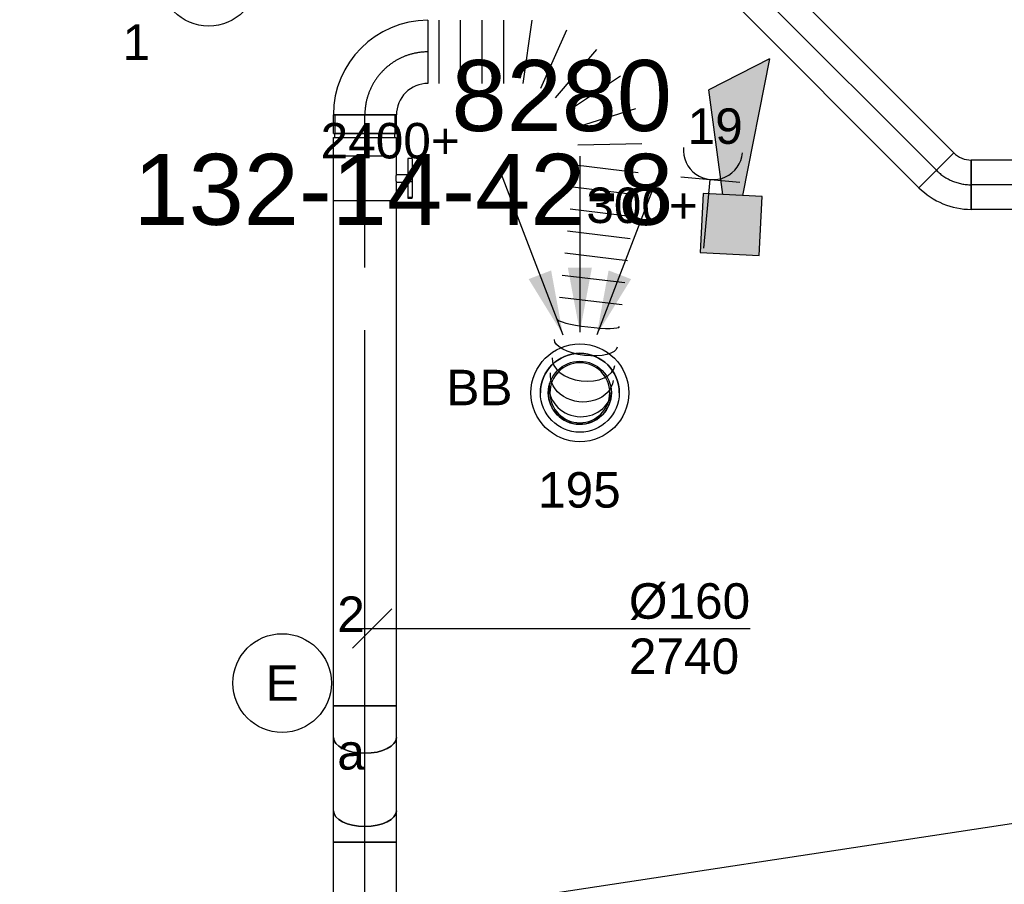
# Model space of a CAD drawing. Extents: x -238422 to 258194, y -34825 to 126331.
# Tile 194 of 239: x 28477 to 30975, y 18920 to 21112. Entities that reach past the tile are written whole.
import ezdxf
from ezdxf.enums import TextEntityAlignment as Align

# ---------------------------------------------------------------- set-up
doc = ezdxf.new("R2010")
doc.units = 0
doc.header["$LTSCALE"] = 50
doc.linetypes.add('CENTER2', pattern=[28.575000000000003, 19.05, -3.175, 3.175, -3.175])
doc.layers.get('0').update_dxf_attribs({"linetype": 'CONTINUOUS'})
for name, color, linetype in [('brandmeldserienummers', 1, 'CONTINUOUS'), ('EL6131--', 2, 'CONTINUOUS'), ('EL6222--', 3, 'CONTINUOUS'), ('EL6311--', 3, 'CONTINUOUS'), ('EL6512--', 3, 'CONTINUOUS'), ('EM6131--', 1, 'CONTINUOUS'), ('WL570---_RETOUR', 112, 'CONTINUOUS'), ('WL570---_RETOUR_HL', 8, 'CONTINUOUS'), ('WL570---_RETOUR_RST', 2, 'CONTINUOUS'), ('WL570---_RETOUR_RST_HL', 1, 'CONTINUOUS'), ('WL570---_TOEVOER', 3, 'CONTINUOUS'), ('WL570---_TOEVOER_HL', 8, 'CONTINUOUS'), ('WM570---_RETOUR', 1, 'CONTINUOUS'), ('WM570---_RETOUR_PR', 1, 'CONTINUOUS'), ('WM570---_RETOUR_RST_PR', 1, 'CONTINUOUS'), ('WM570---_TOEVOER_PR', 1, 'CONTINUOUS')]:
    doc.layers.add(name, color=color, linetype=linetype)
doc.styles.add('BURO-018', font='ARIAL.TTF', dxfattribs={"height": 90})

# ---------------------------------------------------------------- blocks, each defined once
blk = doc.blocks.new('1115B3A')
at = {"color": 0, "linetype": 'Continuous'}
blk.add_circle((0, 0), 2.5, dxfattribs=at)
at = {"color": 0, "linetype": 'Continuous', "style": 'BURO-018'}
for tag, p in [('E_GKAST', (0, 8)), ('E_GROEP', (0, 5)), ('E_SGROEP', (4.5, 5)), ('E_ARMCODE', (0, 0)), ('E_SLET', (4.5, -1))]:
    blk.add_attdef(tag, text='', height=1.8, dxfattribs=at).set_placement(p, align=Align.MIDDLE)
blk = doc.blocks.new('111304')
at = {"color": 0, "linetype": 'Continuous'}
for p, q in [((-1.5, 4.5), (1.5, 4.5)), ((0, 1), (0, 4.5))]:
    blk.add_line(p, q, dxfattribs=at)
blk.add_arc((0, 6), 1.5, 180, 0, dxfattribs=at)
at = {"color": 0, "linetype": 'Continuous', "style": 'BURO-018'}
for tag, p in [('E_GKAST', (0, 11.5)), ('E_GROEP', (0, 8.5)), ('E_SGROEP', (4.5, 8.5))]:
    blk.add_attdef(tag, text='', height=1.8, dxfattribs=at).set_placement(p, align=Align.MIDDLE)
at = {"color": 0, "linetype": 'Continuous', "style": 'BURO-018', "flags": 1}
for tag, height, p in [('E_VERMCODE', 1.8, (13, 8.5)), ('E_MATCODE', 1.799999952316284, (0, 0))]:
    blk.add_attdef(tag, text='', height=height, dxfattribs=at).set_placement(p, align=Align.MIDDLE)
blk = doc.blocks.new('*U157')
at = {"color": 0, "ltscale": 10}
blk.add_line((-7.275957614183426e-12, -135.0000000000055, -2730), (3011.36614854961, -135.0000000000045, -2730), dxfattribs=at)
at = {"layer": 'EM6131--', "color": 1, "style": 'BURO-018'}
blk.add_attdef('POSNR', text='', height=90, dxfattribs=at).set_placement((0, 0), align=Align.MIDDLE)
blk = doc.blocks.new('*U376')
at = {"ltscale": 10}
for points in [[(-42.80261999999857, 146.7226179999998), (-129.9186492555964, 288.1091546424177), (-72.88984364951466, 310.0447361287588)], [(0, 154), (-30.55099999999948, 317.2360000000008), (30.55099999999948, 317.2360000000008)], [(42.80261999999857, 146.7226179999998), (72.88984364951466, 310.0447361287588), (129.9186492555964, 288.1091546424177)]]:
    blk.add_hatch(color=0, dxfattribs=at).paths.add_polyline_path(points)
at = {"color": 0, "ltscale": 10}
for p, q in [((0, 600, -2400), (0, 154, -2400)), ((-203.8220000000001, 565.3457999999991, -2400), (-42.80261999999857, 146.7226179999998, -2400)), ((203.8220000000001, 565.3457999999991, -2400), (42.80261999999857, 146.7226179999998, -2400))]:
    blk.add_line(p, q, dxfattribs=at)
for radius in [124, 100]:
    blk.add_circle((0, 0, -2400), radius, dxfattribs=at)
at = {"layer": 'WL570---_RETOUR_RST', "color": 1, "style": 'BURO-018'}
for tag in ['MC', 'Q']:
    blk.add_attdef(tag, text='', height=90, dxfattribs=at).set_placement((0, 0), align=Align.MIDDLE)
at = {"layer": 'WM570---_RETOUR_RST_PR', "color": 1, "style": 'BURO-018'}
blk.add_attdef('POSNR', text='', height=90, dxfattribs=at).set_placement((0, 0), align=Align.MIDDLE)
blk = doc.blocks.new('*U1137')
at = {"layer": 'WM570---_RETOUR', "color": 0, "ltscale": 10}
for p, q in [((-50, -50), (50, 50)), ((-50, 0), (959.0631700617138, 0))]:
    blk.add_line(p, q, dxfattribs=at)
at = {"layer": 'WM570---_RETOUR', "color": 0, "style": 'BURO-018'}
for s, p in [('%%c160', (651.4915465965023, 25)), ('2740', (651.4915465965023, -115))]:
    blk.add_text(s, height=90, dxfattribs=at).set_placement(p)
blk = doc.blocks.new('*U1138')
at = {"color": 0, "ltscale": 10}
for p, q in [((0, 80, -2590.399999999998), (842.8205712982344, 79.99999999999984, -2590.399999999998)), ((-3.637978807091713e-12, -80, -2590.399999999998), (-3.608587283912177e-12, 80, -2590.399999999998)), ((842.8205712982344, 80, -2590.399999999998), (842.8205712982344, -80, -2590.399999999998)), ((-3.637978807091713e-12, -80, -2590.399999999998), (842.8205712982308, -80.00000000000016, -2590.399999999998))]:
    blk.add_line(p, q, dxfattribs=at)
at = {"layer": 'WL570---_RETOUR_HL', "linetype": 'CENTER2'}
blk.add_line((-3.637978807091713e-12, 0, -2590.399999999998), (842.8205712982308, -1.54823627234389e-13, -2590.399999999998), dxfattribs=at)
at = {"layer": 'WM570---_RETOUR_PR', "color": 1, "style": 'BURO-018'}
blk.add_attdef('POSNR', text='', height=90, dxfattribs=at).set_placement((0, 0), align=Align.MIDDLE)
blk = doc.blocks.new('*U1140')
at = {"color": 0, "ltscale": 10}
for p, q in [((-42.89999999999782, 80, -2590.399999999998), (-21.82177955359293, 80, -2590.399999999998)), ((-42.90000000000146, -80, -2590.399999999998), (-42.90000000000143, 80, -2590.399999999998)), ((-21.82177955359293, 80, -2590.399999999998), (18.89821544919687, 79.99999999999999, -2590.399999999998)), ((18.89821544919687, 80, -2590.399999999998), (37.15248982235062, 80, -2590.399999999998)), ((-42.90000000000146, -80, -2590.399999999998), (-21.82177955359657, -80, -2590.399999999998)), ((-21.82177955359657, -80, -2590.399999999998), (18.89821544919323, -80.00000000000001, -2590.399999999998)), ((18.89821544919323, -80, -2590.399999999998), (37.15248982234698, -80, -2590.399999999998))]:
    blk.add_line(p, q, dxfattribs=at)
blk.add_ellipse((37.15248982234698, 0, -2590.399999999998), major_axis=(-1.469576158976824e-14, -80), ratio=0.4999999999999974, start_param=3.141592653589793, end_param=6.283185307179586, dxfattribs=at)
at = {"layer": 'WL570---_RETOUR_HL', "linetype": 'CENTER2'}
blk.add_line((-42.90000000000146, 0, -2590.399999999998), (37.15248982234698, -1.470540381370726e-14, -2590.399999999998), dxfattribs=at)
at = {"layer": 'WM570---_RETOUR_PR', "color": 1, "style": 'BURO-018'}
blk.add_attdef('POSNR', text='', height=90, dxfattribs=at).set_placement((0, 0), align=Align.MIDDLE)
blk = doc.blocks.new('*U1141')
at = {"color": 0, "ltscale": 10}
for p, q in [((0, 80, -2611.849999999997), (185.502641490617, 79.99999999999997, -2611.849999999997)), ((-3.637978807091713e-12, -80, -2611.849999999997), (185.5026414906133, -80.00000000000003, -2611.849999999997))]:
    blk.add_line(p, q, dxfattribs=at)
at = {"color": 0, "ltscale": 10, "extrusion": (0, 0, -1)}
blk.add_ellipse((-3.637978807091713e-12, 0, -2611.849999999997), major_axis=(-1.469576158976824e-14, -80), ratio=0.5000000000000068, start_param=0, end_param=3.141592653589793, dxfattribs=at)
at = {"color": 0, "ltscale": 10}
blk.add_ellipse((185.5026414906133, 0, -2611.849999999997), major_axis=(-1.469576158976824e-14, -80), ratio=0.5000000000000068, start_param=3.141592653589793, end_param=6.283185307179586, dxfattribs=at)
at = {"layer": 'WL570---_RETOUR_HL', "linetype": 'CENTER2'}
blk.add_line((-3.637978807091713e-12, 0, -2611.849999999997), (185.5026414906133, -3.407628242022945e-14, -2611.849999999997), dxfattribs=at)
at = {"layer": 'WM570---_RETOUR_PR', "color": 1, "style": 'BURO-018'}
blk.add_attdef('POSNR', text='', height=90, dxfattribs=at).set_placement((0, 0), align=Align.MIDDLE)
blk = doc.blocks.new('*U1142')
at = {"color": 0, "ltscale": 10}
for p, q in [((-37.15248982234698, 80, -2740.399999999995), (-18.89821544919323, 80, -2740.399999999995)), ((-18.89821544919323, 80, -2740.399999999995), (21.82177955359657, 79.99999999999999, -2740.399999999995)), ((21.82177955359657, 80, -2740.399999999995), (42.90000000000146, 80, -2740.399999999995)), ((42.90000000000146, 80, -2740.399999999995), (42.90000000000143, -80, -2740.399999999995)), ((-37.15248982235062, -80, -2740.399999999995), (-18.89821544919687, -80, -2740.399999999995)), ((-18.89821544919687, -80, -2740.399999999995), (21.82177955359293, -80.00000000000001, -2740.399999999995)), ((21.82177955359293, -80, -2740.399999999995), (42.89999999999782, -80, -2740.399999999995))]:
    blk.add_line(p, q, dxfattribs=at)
at = {"color": 0, "ltscale": 10, "extrusion": (-1.698180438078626e-48, -9.244463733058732e-33, -1)}
blk.add_ellipse((-37.15248982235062, 0, -2740.399999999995), major_axis=(-1.469576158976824e-14, -80), ratio=0.5000000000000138, start_param=0, end_param=3.141592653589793, dxfattribs=at)
at = {"layer": 'WL570---_RETOUR_HL', "linetype": 'CENTER2'}
blk.add_line((-37.15248982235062, 0, -2740.399999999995), (42.89999999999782, -1.470540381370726e-14, -2740.399999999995), dxfattribs=at)
at = {"layer": 'WM570---_RETOUR_PR', "color": 1, "style": 'BURO-018'}
blk.add_attdef('POSNR', text='', height=90, dxfattribs=at).set_placement((0, 0), align=Align.MIDDLE)
blk = doc.blocks.new('*U1367')
at = {"color": 0, "ltscale": 10}
for p, q in [((-3.637978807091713e-12, 62.5, -2969.999999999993), (1248.180916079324, 62.49999999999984, -2969.999999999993)), ((-3.637978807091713e-12, -62.5, -2969.999999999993), (-3.622670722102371e-12, 62.5, -2969.999999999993)), ((1248.180916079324, 62.5, -2969.999999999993), (1248.180916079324, -62.5, -2969.999999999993)), ((-3.637978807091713e-12, -62.5, -2969.999999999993), (1248.180916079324, -62.50000000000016, -2969.999999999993))]:
    blk.add_line(p, q, dxfattribs=at)
at = {"layer": 'WL570---_TOEVOER_HL', "linetype": 'CENTER2'}
blk.add_line((-3.637978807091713e-12, 0, -2969.999999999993), (1248.180916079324, -1.528580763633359e-13, -2969.999999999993), dxfattribs=at)
at = {"layer": 'WM570---_TOEVOER_PR', "color": 1, "style": 'BURO-018'}
blk.add_attdef('POSNR', text='', height=90, dxfattribs=at).set_placement((0, 0), align=Align.MIDDLE)
blk = doc.blocks.new('*U1369')
at = {"color": 0, "ltscale": 10}
for p, q in [((-51.80000000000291, -62.5, -2969.999999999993), (-51.8000000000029, 62.5, -2969.999999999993)), ((80.82230508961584, 7.566042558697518, -2969.999999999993), (-7.56604255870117, -80.82230508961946, -2969.999999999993))]:
    blk.add_line(p, q, dxfattribs=at)
for centre, radius, end in [((-51.79999999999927, -125.0562625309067, -2969.999999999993), 187.5562625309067, 90.00000000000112), ((-51.79999999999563, -125.0562625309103, -2969.999999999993), 62.55626253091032, 90.00000000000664)]:
    blk.add_arc(centre, radius, 44.99999999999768, end, dxfattribs=at)
at = {"layer": 'WL570---_TOEVOER_HL', "linetype": 'CENTER2'}
blk.add_arc((-51.80000000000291, -125.0562625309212, -2969.999999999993), 125.0562625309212, 45, 90, dxfattribs=at)
at = {"layer": 'WM570---_TOEVOER_PR', "color": 1, "style": 'BURO-018'}
blk.add_attdef('POSNR', text='', height=90, dxfattribs=at).set_placement((0, 0), align=Align.MIDDLE)
blk = doc.blocks.new('*U1370')
at = {"color": 0, "ltscale": 10}
for p, q in [((2.728484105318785e-12, 62.5, -2969.999999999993), (789.3251695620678, 62.49999999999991, -2969.999999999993)), ((6.366462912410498e-12, -62.49999999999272, -2969.999999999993), (6.380340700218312e-12, 62.50000000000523, -2969.999999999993)), ((789.325169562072, 62.5, -2969.999999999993), (789.325169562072, -62.49999999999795, -2969.999999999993)), ((6.366462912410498e-12, -62.49999999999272, -2969.999999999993), (789.3251695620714, -62.49999999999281, -2969.999999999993))]:
    blk.add_line(p, q, dxfattribs=at)
at = {"layer": 'WL570---_TOEVOER_HL', "linetype": 'CENTER2'}
blk.add_line((6.366462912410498e-12, 0, -2969.999999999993), (789.3251695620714, -8.763269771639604e-14, -2969.999999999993), dxfattribs=at)
at = {"layer": 'WM570---_TOEVOER_PR', "color": 1, "style": 'BURO-018'}
blk.add_attdef('POSNR', text='', height=90, dxfattribs=at).set_placement((0, 0), align=Align.MIDDLE)
blk = doc.blocks.new('*U2692')
at = {"color": 0, "ltscale": 10}
for p, q in [((3.637978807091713e-12, 80, -2740.399999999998), (1280.128282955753, 79.99999999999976, -2740.399999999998)), ((3.637978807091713e-12, -80, -2740.399999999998), (3.66737033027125e-12, 80, -2740.399999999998)), ((3.637978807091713e-12, -80, -2740.399999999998), (1280.128282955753, -80.00000000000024, -2740.399999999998))]:
    blk.add_line(p, q, dxfattribs=at)
at = {"layer": 'WL570---_RETOUR_HL', "linetype": 'CENTER2'}
blk.add_line((3.637978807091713e-12, 0, -2740.399999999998), (1280.128282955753, -2.351557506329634e-13, -2740.399999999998), dxfattribs=at)
at = {"layer": 'WM570---_RETOUR_PR', "color": 1, "style": 'BURO-018'}
blk.add_attdef('POSNR', text='', height=90, dxfattribs=at).set_placement((0, 0), align=Align.MIDDLE)
blk = doc.blocks.new('*U2693')
at = {"color": 2, "ltscale": 10}
for p, q in [((-57.24999999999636, 80, -2740.399999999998), (57.25000000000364, 79.99999999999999, -2740.399999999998)), ((-57.24999999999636, -80, -2740.399999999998), (-57.24999999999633, 80, -2740.399999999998)), ((57.25000000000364, 80, -2740.399999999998), (57.25000000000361, -80, -2740.399999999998)), ((-57.24999999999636, -80, -2740.399999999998), (-9.541666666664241, -80.00000000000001, -2740.399999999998)), ((-9.541666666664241, -80, -2740.399999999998), (-9.541666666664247, -109.3333333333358, -2740.399999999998)), ((9.541666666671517, -80, -2740.399999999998), (9.54166666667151, -120, -2740.399999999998)), ((9.541666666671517, -80, -2740.399999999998), (57.25000000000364, -80.00000000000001, -2740.399999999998)), ((-50.2466210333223, -109.3333333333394, -2740.399999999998), (-50.2466210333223, -120.0000000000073, -2740.399999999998)), ((-48.91328769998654, -109.3333333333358, -2740.399999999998), (-50.2466210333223, -109.3333333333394, -2740.399999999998)), ((-50.2466210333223, -120.0000000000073, -2740.399999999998), (-48.91328769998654, -120.0000000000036, -2740.399999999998)), ((-7.515583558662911, -109.3333333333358, -2740.399999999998), (-48.91328769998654, -109.3333333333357, -2740.399999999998)), ((-48.91328769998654, -120.0000000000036, -2740.399999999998), (-48.91328769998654, -109.3333333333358, -2740.399999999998)), ((-7.515583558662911, -120.0000000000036, -2740.399999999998), (-48.91328769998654, -120.0000000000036, -2740.399999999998)), ((-7.515583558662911, -109.3333333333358, -2740.399999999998), (-7.515583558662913, -120.0000000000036, -2740.399999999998)), ((9.541666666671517, -120, -2740.399999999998), (-7.515583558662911, -120, -2740.399999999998)), ((50.24662103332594, -109.3333333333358, -2740.399999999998), (9.541666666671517, -109.3333333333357, -2740.399999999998)), ((50.24662103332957, -120.0000000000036, -2740.399999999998), (9.541666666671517, -120.0000000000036, -2740.399999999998)), ((50.24662103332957, -120.0000000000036, -2740.399999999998), (50.24662103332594, -109.3333333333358, -2740.399999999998))]:
    blk.add_line(p, q, dxfattribs=at)
blk.add_spline([(-9.492711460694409, -79.9941758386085, -2740.399999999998), (-9.346348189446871, -79.97693931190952, -2740.399999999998), (-9.1040787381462, -79.9489890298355, -2740.399999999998), (-8.768389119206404, -79.91145878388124, -2740.399999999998), (-8.342723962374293, -79.86587281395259, -2740.399999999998), (-7.831451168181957, -79.81408537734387, -2740.399999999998), (-7.239817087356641, -79.75820677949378, -2740.399999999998), (-6.573892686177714, -79.70051858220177, -2740.399999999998), (-5.840511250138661, -79.6433811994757, -2740.399999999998), (-5.047198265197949, -79.58913749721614, -2740.399999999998), (-4.202094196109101, -79.5400162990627, -2740.399999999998), (-3.313870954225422, -79.49803983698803, -2740.399999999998), (-2.391642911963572, -79.46493914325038, -2740.399999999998), (-1.444873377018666, -79.44208114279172, -2740.399999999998), (-0.4832774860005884, -79.43041076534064, -2740.399999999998), (0.4832774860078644, -79.43041076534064, -2740.399999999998), (1.444873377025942, -79.44208114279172, -2740.399999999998), (2.391642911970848, -79.46493914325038, -2740.399999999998), (3.313870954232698, -79.49803983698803, -2740.399999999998), (4.202094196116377, -79.5400162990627, -2740.399999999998), (5.047198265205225, -79.58913749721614, -2740.399999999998), (5.840511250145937, -79.6433811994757, -2740.399999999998), (6.57389268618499, -79.70051858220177, -2740.399999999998), (7.239817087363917, -79.75820677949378, -2740.399999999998), (7.831451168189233, -79.81408537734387, -2740.399999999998), (8.34272396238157, -79.86587281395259, -2740.399999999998), (8.76838911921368, -79.91145878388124, -2740.399999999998), (9.104078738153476, -79.9489890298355, -2740.399999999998), (9.346348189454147, -79.97693931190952, -2740.399999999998), (9.492711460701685, -79.9941758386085, -2740.399999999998), (9.541666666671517, -80, -2740.399999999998)], degree=3, dxfattribs=at)
at = {"layer": 'WL570---_RETOUR', "color": 1, "style": 'BURO-018'}
blk.add_attdef('I', text='', height=90, dxfattribs=at).set_placement((0, 0), align=Align.MIDDLE)
at = {"layer": 'WM570---_RETOUR_PR', "color": 1, "style": 'BURO-018'}
blk.add_attdef('POSNR', text='', height=90, dxfattribs=at).set_placement((0, 0), align=Align.MIDDLE)
blk = doc.blocks.new('*U2694')
at = {"color": 0, "ltscale": 10}
for p, q in [((-51.69999999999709, 80, -2740.399999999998), (-4.999999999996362, 79.99999999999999, -2740.399999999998)), ((-51.69999999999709, 80, -2740.399999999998), (-51.69999999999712, -80, -2740.399999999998)), ((-4.999999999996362, 80, -2740.399999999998), (-4.999999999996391, -80, -2740.399999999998)), ((-4.999999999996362, 76, -2740.399999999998), (5.000000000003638, 76, -2740.399999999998)), ((5.000000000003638, 80, -2740.399999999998), (51.70000000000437, 79.99999999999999, -2740.399999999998)), ((5.000000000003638, 80, -2740.399999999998), (5.000000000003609, -80, -2740.399999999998)), ((51.70000000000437, 80, -2740.399999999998), (51.70000000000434, -80, -2740.399999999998)), ((-51.69999999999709, -80, -2740.399999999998), (-4.999999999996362, -80.00000000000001, -2740.399999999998)), ((-4.999999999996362, -76, -2740.399999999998), (5.000000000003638, -76, -2740.399999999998)), ((5.000000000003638, -80, -2740.399999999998), (51.70000000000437, -80.00000000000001, -2740.399999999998))]:
    blk.add_line(p, q, dxfattribs=at)
at = {"layer": 'WL570---_RETOUR_HL', "linetype": 'CENTER2'}
blk.add_line((-51.69999999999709, 0, -2740.399999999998), (51.70000000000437, -1.899427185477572e-14, -2740.399999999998), dxfattribs=at)
at = {"layer": 'WM570---_RETOUR_PR', "color": 1, "style": 'BURO-018'}
blk.add_attdef('POSNR', text='', height=90, dxfattribs=at).set_placement((0, 0), align=Align.MIDDLE)
blk = doc.blocks.new('*U2695')
at = {"color": 0, "ltscale": 10}
for radius in [100, 100, 100, 80, 80]:
    blk.add_circle((0, 0, -2449.5), radius, dxfattribs=at)
for radius, end in [(100, 180), (76, 359.8200000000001), (76, 359.8200000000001), (76, 180), (76, 180)]:
    blk.add_arc((0, 0, -2449.5), radius, 0, end, dxfattribs=at)
at = {"layer": 'WL570---_RETOUR_RST_HL', "linetype": 'CENTER2'}
blk.add_circle((0, 0, -2449.5), 0.075, dxfattribs=at)
blk.add_circle((0, 0, -2449.5), 0.075, dxfattribs=at)
blk.add_circle((0, 0, -2449.5), 0.075, dxfattribs=at)
at = {"layer": 'WM570---_RETOUR_RST_PR', "color": 1, "style": 'BURO-018'}
blk.add_attdef('POSNR', text='', height=90, dxfattribs=at).set_placement((0, 0), align=Align.MIDDLE)
blk = doc.blocks.new('*U2696')
at = {"color": 0, "ltscale": 10}
for p, q in [((-159.9999999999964, 76, -2740.399999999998), (-206.6999999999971, 76.00000000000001, -2740.399999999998)), ((-206.6999999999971, -76, -2740.399999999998), (-206.6999999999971, 76, -2740.399999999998)), ((-159.9999999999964, -80, -2740.399999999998), (-159.9999999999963, 80, -2740.399999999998)), ((-159.9999999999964, -76, -2740.399999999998), (-159.9999999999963, 76, -2740.399999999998)), ((-159.9999999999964, -76, -2740.399999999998), (-206.6999999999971, -75.99999999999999, -2740.399999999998)), ((80.00000000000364, -160, -2740.399999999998), (-79.99999999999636, -160, -2740.399999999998))]:
    blk.add_line(p, q, dxfattribs=at)
for centre, radius, start, end in [((-159.9999999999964, -160, -2740.399999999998), 240, 0, 90), ((-159.9999999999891, -159.9999999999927, -2740.399999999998), 79.99999999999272, 359.9999999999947, 90.0000000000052)]:
    blk.add_arc(centre, radius, start, end, dxfattribs=at)
at = {"layer": 'WL570---_RETOUR_HL', "linetype": 'CENTER2'}
blk.add_arc((-159.9999999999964, -160, -2740.399999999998), 160, 0, 90, dxfattribs=at)
at = {"layer": 'WM570---_RETOUR_PR', "color": 1, "style": 'BURO-018'}
blk.add_attdef('POSNR', text='', height=90, dxfattribs=at).set_placement((0, 0), align=Align.MIDDLE)
blk = doc.blocks.new('*U2697')
at = {"color": 0, "ltscale": 10}
for p, q in [((0, 80, -2740.399999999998), (2.957754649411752e-62, -80, -2740.399999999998)), ((27.38435025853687, 80, -2740.399999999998), (27.38435025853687, -80, -2740.399999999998)), ((82.15305077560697, 80, -2740.399999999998), (82.15305077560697, -80, -2740.399999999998)), ((136.9217512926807, 80, -2740.399999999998), (136.9217512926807, -80, -2740.399999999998)), ((191.6904518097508, 80, -2740.399999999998), (191.6904518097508, -80, -2740.399999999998)), ((241.7720319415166, -80, -2740.399999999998), (264.4692618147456, 80, -2740.399999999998)), ((351.6762620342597, 54.7499105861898, -2740.399999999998), (285.3755320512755, -92.62504470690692, -2740.399999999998)), ((323.7474716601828, -116.8789356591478, -2740.399999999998), (428.4201412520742, 6.242128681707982, -2740.399999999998)), ((488.6453063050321, -61.69576499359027, -2740.399999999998), (353.8600541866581, -150.8478824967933, -2740.399999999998)), ((373.3372002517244, -191.8515135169, -2740.399999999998), (527.5995984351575, -143.7030270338, -2740.399999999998)), ((542.2092696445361, -233.3087490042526, -2740.399999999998), (380.6420358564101, -236.6543745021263, -2740.399999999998)), ((533.3905604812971, -306.3140134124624, -2740.399999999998), (374.5452637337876, -287.1262125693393, -2740.399999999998)), ((526.6408903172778, -362.1908368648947, -2740.399999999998), (367.7955935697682, -343.0030360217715, -2740.399999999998)), ((519.8912201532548, -418.067660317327, -2740.399999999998), (361.0459234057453, -398.8798594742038, -2740.399999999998)), ((513.1415499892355, -473.9444837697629, -2740.399999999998), (354.2962532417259, -454.7566829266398, -2740.399999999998)), ((506.3918798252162, -529.8213072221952, -2740.399999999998), (347.5465830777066, -510.6335063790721, -2740.399999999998)), ((499.6422096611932, -585.6981306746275, -2740.399999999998), (340.7969129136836, -566.5103298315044, -2740.399999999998)), ((492.8925394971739, -641.5749541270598, -2740.399999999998), (334.0472427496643, -622.3871532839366, -2740.399999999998))]:
    blk.add_line(p, q, dxfattribs=at)
blk.add_arc((385.4267395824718, -864.134950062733, -2740.399999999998), 80, 173.1122976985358, 353.1122976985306, dxfattribs=at)
for centre, major_axis, ratio in [((406.8474105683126, -686.804944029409, -2740.399999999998), (-79.42264837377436, 9.593900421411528), 0.1316524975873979), ((394.9483543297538, -785.3107152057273, -2740.399999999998), (-79.42264837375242, 9.59390042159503), 0.6140144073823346), ((387.107844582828, -850.2180022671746, -2740.399999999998), (-79.42264837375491, 9.593900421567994), 0.9318516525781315)]:
    blk.add_ellipse(centre, major_axis=major_axis, ratio=ratio, start_param=0, end_param=3.141592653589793, dxfattribs=at)
at = {"color": 0, "ltscale": 10, "extrusion": (0, 0, -1)}
blk.add_ellipse((400.5734412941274, -738.7437002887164, -2740.399999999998), major_axis=(79.42264837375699, -9.593900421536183), ratio=0.385985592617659, start_param=0, end_param=3.141592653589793, dxfattribs=at)
at = {"color": 0, "ltscale": 10, "extrusion": (0, 0, -0.9999999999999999)}
blk.add_ellipse((390.3554900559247, -823.33252366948, -2740.399999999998), major_axis=(79.42264837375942, -9.593900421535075), ratio=0.8001991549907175, start_param=0, end_param=3.141592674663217, dxfattribs=at)
at = {"layer": 'WM570---_RETOUR_PR', "color": 1, "style": 'BURO-018'}
blk.add_attdef('POSNR', text='', height=90, dxfattribs=at).set_placement((0, 0), align=Align.MIDDLE)
blk = doc.blocks.new('E00028')
at = {"color": 0, "linetype": 'Continuous'}
for p, q in [((1.5, 11), (-1.5, 9.267949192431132)), ((1.5, 11), (0.5, 4)), ((-0.5, 4), (-1.5, 9.267949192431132)), ((-1.5, 4), (-1.5, 1)), ((1.5, 4), (-1.5, 4)), ((1.5, 1), (1.5, 4)), ((-1.5, 1), (1.5, 1))]:
    blk.add_line(p, q, dxfattribs=at)
for points in [[(-1.5, 9.267949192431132), (1.5, 11), (-0.5, 4), (0.5, 4)], [(-1.5, 4), (1.5, 4), (-1.5, 1), (1.5, 1)]]:
    blk.add_solid(points, dxfattribs=at)
at = {"color": 0, "linetype": 'Continuous', "style": 'BURO-018'}
blk.add_attdef('E_TEXT1', text='', height=1.8, dxfattribs=at).set_placement((0, 13.5), align=Align.MIDDLE)
at = {"color": 0, "linetype": 'Continuous', "style": 'BURO-018', "flags": 1}
blk.add_attdef('E_MATCODE', (0, 0), '', height=1.799999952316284, dxfattribs=at)

msp = doc.modelspace()

# ---------------------------------------------------------------- block references
at = {"layer": 'EL6131--', "rotation": 188.6096487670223}
msp.add_blockref('*U157', (31474.6437872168, 19009.81642728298, 2730), dxfattribs=at)
at = {"layer": 'EL6222--'}
ref = msp.add_blockref('111304', (30208.19269380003, 20482.90604314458), dxfattribs=dict(at, xscale=50.0000000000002, yscale=50.0000000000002, zscale=50.0000000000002, rotation=354.715279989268))
ref.add_attrib('E_GROEP', '19', dxfattribs={"layer": '0', "color": 1, "linetype": 'Continuous', "height": 90, "style": 'BURO-018'}).set_placement((30241.44054783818, 20842.34921716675), align=Align.MIDDLE)
at = {"layer": 'EL6311--'}
ref = msp.add_blockref('1115B3A', (28956.50981898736, 21221.10323122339), dxfattribs=dict(at, xscale=50.00000000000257, yscale=50.00000000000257, zscale=50, rotation=177.1126939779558))
ref.add_attrib('E_ARMCODE', 'B', dxfattribs={"layer": '0', "color": 1, "linetype": 'Continuous', "height": 90, "style": 'BURO-018'}).set_placement((28956.50981898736, 21221.10323122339), align=Align.MIDDLE)
ref.add_attrib('E_SLET', 'a', dxfattribs={"layer": '0', "color": 1, "linetype": 'Continuous', "height": 90, "style": 'BURO-018'}).set_placement((28790.54701660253, 21404.69611840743), align=Align.MIDDLE)
ref.add_attrib('E_GROEP', '1', dxfattribs={"layer": '0', "color": 1, "linetype": 'Continuous', "height": 90, "style": 'BURO-018'}).set_placement((28772.91693180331, 21055.14042883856), align=Align.MIDDLE)
ref = msp.add_blockref('1115B3A', (29142.72616514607, 19430.52855299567), dxfattribs=dict(at, xscale=50, yscale=50, zscale=50))
ref.add_attrib('E_ARMCODE', 'E', dxfattribs={"layer": '0', "color": 1, "linetype": 'Continuous', "height": 90, "style": 'BURO-018'}).set_placement((29142.72616514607, 19430.52855299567), align=Align.MIDDLE)
ref.add_attrib('E_SLET', 'a', dxfattribs={"layer": '0', "color": 1, "linetype": 'Continuous', "height": 90, "style": 'BURO-018'}).set_placement((29317.72616514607, 19255.52855299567), align=Align.MIDDLE)
ref.add_attrib('E_GROEP', '2', dxfattribs={"layer": '0', "color": 1, "linetype": 'Continuous', "height": 90, "style": 'BURO-018'}).set_placement((29317.72616514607, 19605.52855299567), align=Align.MIDDLE)
at = {"layer": 'EL6512--', "xscale": 50.00000000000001, "yscale": 50.00000000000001, "zscale": 50.00000000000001, "rotation": 357}
msp.add_blockref('E00028', (30275.52223131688, 20467.93035388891), dxfattribs=at)
at = {"layer": 'WL570---_RETOUR', "rotation": 90}
for name, p in [('*U2696', (29352.69249440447, 21030.5244832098, 2740.399999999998)), ('*U2694', (29352.76646010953, 20818.8244832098, 2740.399999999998)), ('*U2693', (29352.76646010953, 20709.87448320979, 2740.399999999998)), ('*U2692', (29352.76646010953, 19372.49620025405, 2740.399999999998)), ('*U1142', (29352.76646010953, 19329.59620025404, 2740.399999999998)), ('*U1141', (29352.76646010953, 19106.94106894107, 2611.849999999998)), ('*U1140', (29352.76646010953, 19069.78857911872, 2590.399999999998)), ('*U1138', (29352.76646010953, 18184.06800782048, 2590.399999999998))]:
    msp.add_blockref(name, p, dxfattribs=at)
at = {"layer": 'WL570---_RETOUR'}
msp.add_blockref('*U2697', (29512.69249440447, 21030.5244832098, 2740.399999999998), dxfattribs=at)
at = {"layer": 'WL570---_RETOUR_RST'}
ref = msp.add_blockref('*U376', (29898.11923398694, 20166.38953314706, 2400), dxfattribs=at)
ref.add_attrib('Q', '195', dxfattribs={"color": 1, "height": 90, "style": 'BURO-018'}).set_placement((29896.89716543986, 19920.202426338), align=Align.MIDDLE)
ref.add_attrib('MC', 'BB', dxfattribs={"color": 1, "height": 90, "style": 'BURO-018'}).set_placement((29643.43315286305, 20179.64823747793), align=Align.MIDDLE)
msp.add_blockref('*U2695', (29898.11923398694, 20166.38953314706, 2449.5), dxfattribs=at)
at = {"layer": 'WL570---_TOEVOER'}
for name, p, rotation in [('*U1370', (30802.66100704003, 20730.30696418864, 2969.999999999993), 135), ('*U1369', (30839.2891383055, 20693.67883292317, 2969.999999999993), 180), ('*U1367', (32139.27005438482, 20693.67883292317, 2969.999999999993), 180)]:
    msp.add_blockref(name, p, dxfattribs=dict(at, rotation=rotation))
at = {"layer": 'WM570---_RETOUR'}
msp.add_blockref('*U1137', (29371.03519854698, 19568.50713613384, 2740.399999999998), dxfattribs=at)

# ---------------------------------------------------------------- texts
at = {"layer": 'brandmeldserienummers', "color": 1, "style": 'BURO-018'}
for s, p in [('8280', (29572.43943045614, 20829.88386393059)), ('132-14-42-8', (28765.70990866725, 20592.03411388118))]:
    msp.add_text(s, height=180, dxfattribs=at).set_placement(p)
at = {"layer": 'EL6222--', "color": 1, "style": 'BURO-018'}
for s, p in [('2400+', (29240.45761008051, 20760.38486445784)), ('300+', (29914.43706505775, 20596.62094503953))]:
    msp.add_text(s, height=90, dxfattribs=at).set_placement(p)

doc.saveas('drawing.dxf')
